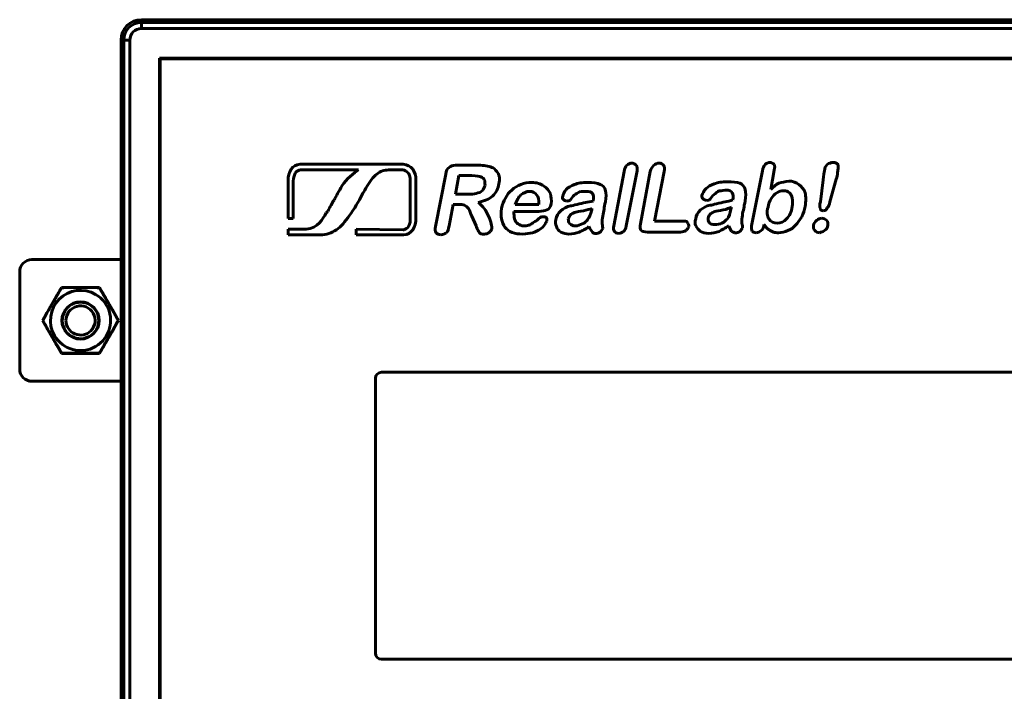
# Model space of a CAD drawing. Header units: millimetres. Extents: x -60 to 67, y -65 to 46.
# Tile 7 of 9: x -60 to 20, y -10 to 46. Entities that reach past the tile are written whole.
import ezdxf

# ---------------------------------------------------------------- set-up
doc = ezdxf.new("R2010")
doc.units = ezdxf.units.MM
doc.linetypes.add('K5LT32769', pattern=[0])
doc.linetypes.add('K5LT_BASIC', pattern=[0])

msp = doc.modelspace()

# ---------------------------------------------------------------- linework, layer by layer
at = {"color": 150, "linetype": 'K5LT32769', "lineweight": 60, "true_color": 0x0080ff}
for p, q in [((-50.478, 45.603), (-50.478, 45.375)), ((-50.478, 45.603), (-50.478, 45.375)), ((56.592, 45.603), (-50.478, 45.603)), ((-50.478, 45.375), (-50.478, 44.878)), ((-50.478, 45.375), (56.592, 45.375)), ((56.592, 44.878), (-50.478, 44.878)), ((-51.927, 43.926), (-52.155, 43.926)), ((-52.155, 43.926), (-52.155, -63.144)), ((-51.927, 43.926), (-52.155, 43.926)), ((-51.927, 43.926), (-51.43, 43.926)), ((-51.927, -63.144), (-51.927, 43.926)), ((-51.927, -63.144), (-51.927, 43.926)), ((-51.927, 43.926), (-51.43, 43.926)), ((-51.43, 43.926), (-51.43, -63.144)), ((-51.43, 43.926), (-51.43, -63.144)), ((55.098, 42.432), (-48.984, 42.432)), ((-48.984, 42.432), (-48.984, -61.65)), ((-59.482, 25.878), (-52.155, 25.878)), ((-60.482, 16.878), (-60.482, 24.878)), ((-58.61, 20.878), (-57.046, 23.587)), ((-57.046, 23.587), (-53.918, 23.587)), ((-53.918, 23.587), (-52.354, 20.878)), ((-57.046, 18.17), (-58.61, 20.878)), ((-52.354, 20.878), (-53.918, 18.17)), ((-53.918, 18.17), (-57.046, 18.17)), ((-59.482, 15.878), (-52.155, 15.878))]:
    msp.add_line(p, q, dxfattribs=at)
at = {"color": 150, "linetype": 'K5LT_BASIC', "lineweight": 60, "true_color": 0x0080ff}
for p, q in [((55.057, 42.391), (-48.943, 42.391)), ((-48.943, 42.391), (-48.943, -61.609)), ((-28.957, 33.719), (-37.443, 33.719)), ((-37.393, 33.253), (-32.63, 33.253)), ((-30.044, 33.253), (-29.007, 33.253)), ((-22.807, 33.635), (-24.675, 33.635)), ((-10.64, 28.658), (-9.734, 33.184)), ((0.563, 33.184), (-0.34, 28.658)), ((1.242, 31.656), (1.527, 33.241)), ((-38.427, 32.371), (-38.427, 29.266)), ((-28.386, 32.371), (-28.386, 29.319)), ((-27.92, 29.319), (-27.92, 32.424)), ((-25.466, 32.902), (-26.314, 28.601)), ((-24.393, 32.786), (-24.675, 31.259)), ((-23.317, 32.786), (-24.393, 32.786)), ((-10.81, 33.126), (-11.659, 28.658)), ((-8.661, 33.126), (-9.452, 28.828)), ((-8.322, 29.052), (-7.527, 33.126)), ((5.543, 32.447), (5.319, 30.638)), ((6.11, 30.638), (6.619, 32.505)), ((-38.014, 29.266), (-38.014, 32.321)), ((-24.675, 31.259), (-23.656, 31.259)), ((-25.184, 28.658), (-24.844, 30.41)), ((-24.844, 30.41), (-24.447, 30.41)), ((-19.752, 30.41), (-17.827, 30.41)), ((-13.472, 29.959), (-13.472, 30.071)), ((-2.038, 30.016), (-1.984, 30.186)), ((-38.427, 29.266), (-38.014, 29.266)), ((-23.317, 29.449), (-22.977, 28.658)), ((-19.864, 29.847), (-17.827, 29.847)), ((-38.427, 28.387), (-38.427, 27.922)), ((-36.927, 28.387), (-38.427, 28.387)), ((-32.838, 28.387), (-32.838, 27.922)), ((-28.957, 28.335), (-32.838, 28.387)), ((-28.904, 28.335), (-28.957, 28.335)), ((-6, 29.052), (-8.322, 29.052)), ((0.678, 28.658), (0.678, 28.77)), ((-38.427, 27.922), (-35.788, 27.922)), ((-32.838, 27.922), (-28.904, 27.922)), ((-8.885, 28.149), (-6.169, 28.149)), ((37.857, 16.621), (-30.743, 16.621)), ((-31.243, 16.121), (-31.243, -6.479)), ((-30.743, -6.979), (37.857, -6.979))]:
    msp.add_line(p, q, dxfattribs=at)
at = {"color": 150, "linetype": 'K5LT32769', "lineweight": 60, "true_color": 0x0080ff}
msp.add_circle((-55.482, 20.878), 1.529, dxfattribs=at)
for centre, radius, start, end in [((-50.478, 43.926), 1.677, 90, 180), ((-50.478, 43.926), 1.449, 90, 180), ((-50.478, 43.926), 1.449, 90, 180), ((-50.478, 43.926), 0.952, 90, 180), ((-50.478, 43.926), 0.952, 90, 180), ((-59.482, 24.878), 1, 90, 180), ((-55.482, 20.878), 2.475, 60, 210), ((-55.482, 20.878), 2.475, 60, 210), ((-55.482, 20.878), 2.475, 30, 60), ((-55.482, 20.878), 2.475, 30, 60), ((-55.482, 20.878), 2.475, 210, 30), ((-55.482, 20.878), 2.475, 210, 30), ((-55.482, 20.878), 1.5, 120, 180), ((-55.482, 20.878), 1.2, 315, 180), ((-55.482, 20.878), 1.2, 315, 180), ((-55.482, 20.878), 1.5, 90, 120), ((-55.482, 20.878), 1.5, 75, 90), ((-55.482, 20.878), 1.5, 315, 75), ((-55.482, 20.878), 1.5, 180, 315), ((-55.482, 20.878), 1.2, 180, 315), ((-55.482, 20.878), 1.2, 180, 315), ((-59.482, 16.878), 1, 180, 270)]:
    msp.add_arc(centre, radius, start, end, dxfattribs=at)
at = {"color": 150, "linetype": 'K5LT_BASIC', "lineweight": 60, "true_color": 0x0080ff}
for centre, start, end in [((-30.743, 16.121), 90, 180), ((-30.743, -6.479), 180, 270)]:
    msp.add_arc(centre, 0.5, start, end, dxfattribs=at)
for points in [[(-38.169, 33.303), (-38.325, 33.045), (-38.427, 32.734), (-38.427, 32.371)], [(-37.443, 33.719), (-37.753, 33.666), (-38.014, 33.563), (-38.169, 33.303)], [(-37.806, 33.045), (-37.704, 33.147), (-37.548, 33.253), (-37.393, 33.253)], [(-32.63, 33.253), (-32.993, 33.045), (-33.667, 32.477), (-33.978, 31.958)], [(-31.025, 32.992), (-30.714, 33.2), (-30.404, 33.253), (-30.044, 33.253)], [(-29.007, 33.253), (-28.851, 33.253), (-28.696, 33.147), (-28.541, 32.992)], [(-28.181, 33.303), (-28.386, 33.563), (-28.646, 33.666), (-28.957, 33.719)], [(-27.92, 32.424), (-27.92, 32.787), (-28.025, 33.045), (-28.181, 33.303)], [(-25.184, 33.465), (-25.354, 33.353), (-25.411, 33.184), (-25.466, 32.902)], [(-24.675, 33.635), (-24.902, 33.635), (-25.072, 33.581), (-25.184, 33.465)], [(-22.186, 33.581), (-22.356, 33.635), (-22.526, 33.635), (-22.807, 33.635)], [(-21.677, 33.465), (-21.847, 33.523), (-21.959, 33.581), (-22.186, 33.581)], [(-21.28, 33.126), (-21.392, 33.296), (-21.507, 33.411), (-21.677, 33.465)], [(-10.583, 33.635), (-10.698, 33.523), (-10.752, 33.353), (-10.81, 33.126)], [(-10.189, 33.805), (-10.301, 33.805), (-10.471, 33.751), (-10.583, 33.635)], [(-9.792, 33.635), (-9.904, 33.751), (-10.019, 33.805), (-10.189, 33.805)], [(-9.734, 33.184), (-9.734, 33.353), (-9.734, 33.523), (-9.792, 33.635)], [(-8.376, 33.635), (-8.491, 33.523), (-8.603, 33.353), (-8.661, 33.126)], [(-7.924, 33.805), (-8.094, 33.805), (-8.264, 33.751), (-8.376, 33.635)], [(-7.585, 33.635), (-7.643, 33.751), (-7.755, 33.805), (-7.924, 33.805)], [(-7.527, 33.126), (-7.473, 33.353), (-7.473, 33.523), (-7.585, 33.635)], [(1.527, 33.693), (1.411, 33.805), (1.299, 33.863), (1.187, 33.863)], [(1.527, 33.241), (1.581, 33.465), (1.581, 33.581), (1.527, 33.693)], [(5.658, 33.184), (5.6, 33.072), (5.6, 32.786), (5.543, 32.447)], [(5.882, 33.693), (5.77, 33.581), (5.658, 33.411), (5.658, 33.184)], [(6.391, 33.863), (6.167, 33.863), (6.052, 33.805), (5.882, 33.693)], [(6.789, 33.635), (6.731, 33.805), (6.561, 33.863), (6.391, 33.863)], [(6.731, 33.014), (6.789, 33.296), (6.789, 33.523), (6.789, 33.635)], [(-38.014, 32.321), (-37.961, 32.632), (-37.909, 32.89), (-37.806, 33.045)], [(-31.907, 31.958), (-31.596, 32.477), (-31.339, 32.787), (-31.025, 32.992)], [(-28.541, 32.992), (-28.438, 32.837), (-28.386, 32.632), (-28.386, 32.371)], [(-22.58, 32.674), (-22.695, 32.732), (-22.919, 32.786), (-23.317, 32.786)], [(-22.298, 32.447), (-22.356, 32.562), (-22.41, 32.617), (-22.58, 32.674)], [(-22.241, 31.995), (-22.241, 32.165), (-22.241, 32.335), (-22.298, 32.447)], [(-21.052, 32.674), (-21.11, 32.844), (-21.164, 33.014), (-21.28, 33.126)], [(-21.11, 32.107), (-21.052, 32.277), (-21.052, 32.505), (-21.052, 32.674)], [(6.619, 32.505), (6.677, 32.674), (6.731, 32.844), (6.731, 33.014)], [(-33.978, 31.958), (-34.288, 31.44), (-34.443, 31.129), (-34.648, 30.769)], [(-32.27, 31.337), (-32.164, 31.492), (-32.115, 31.648), (-31.907, 31.958)], [(-22.468, 31.544), (-22.356, 31.656), (-22.298, 31.826), (-22.241, 31.995)], [(-21.619, 31.089), (-21.338, 31.374), (-21.164, 31.714), (-21.11, 32.107)], [(-20.034, 31.598), (-20.261, 31.428), (-20.431, 31.204), (-20.543, 30.919)], [(-19.297, 32.053), (-19.582, 31.938), (-19.806, 31.826), (-20.034, 31.598)], [(-18.394, 32.223), (-18.734, 32.223), (-19.015, 32.165), (-19.297, 32.053)], [(-17.43, 31.938), (-17.658, 32.107), (-17.997, 32.223), (-18.394, 32.223)], [(-16.867, 31.316), (-16.979, 31.544), (-17.148, 31.768), (-17.43, 31.938)], [(-15.563, 31.656), (-15.733, 31.428), (-15.848, 31.259), (-15.848, 31.089)], [(-14.884, 32.053), (-15.169, 31.938), (-15.393, 31.826), (-15.563, 31.656)], [(-13.811, 32.223), (-14.263, 32.223), (-14.602, 32.165), (-14.884, 32.053)], [(-12.789, 32.053), (-13.017, 32.165), (-13.356, 32.223), (-13.811, 32.223)], [(-12.338, 31.544), (-12.395, 31.826), (-12.565, 31.995), (-12.789, 32.053)], [(-4.075, 31.714), (-4.244, 31.544), (-4.36, 31.316), (-4.414, 31.147)], [(-3.396, 32.107), (-3.681, 31.995), (-3.905, 31.883), (-4.075, 31.714)], [(-2.323, 32.277), (-2.775, 32.277), (-3.114, 32.223), (-3.396, 32.107)], [(-3.114, 31.486), (-2.944, 31.544), (-2.775, 31.544), (-2.493, 31.598)], [(-2.493, 31.598), (-2.153, 31.598), (-1.984, 31.486), (-1.926, 31.374)], [(-1.305, 32.165), (-1.529, 32.223), (-1.868, 32.277), (-2.323, 32.277)], [(-0.85, 31.656), (-0.907, 31.883), (-1.077, 32.053), (-1.305, 32.165)], [(-0.85, 30.695), (-0.795, 31.089), (-0.795, 31.374), (-0.85, 31.656)], [(1.92, 32.165), (1.696, 32.053), (1.469, 31.883), (1.242, 31.656)], [(2.715, 32.335), (2.433, 32.277), (2.148, 32.223), (1.92, 32.165)], [(3.564, 32.053), (3.336, 32.223), (3.054, 32.335), (2.715, 32.335)], [(4.073, 31.374), (3.961, 31.656), (3.791, 31.883), (3.564, 32.053)], [(-34.648, 30.769), (-34.804, 30.508), (-34.959, 30.25), (-35.167, 29.837)], [(-33.406, 29.474), (-32.941, 30.095), (-32.683, 30.561), (-32.27, 31.337)], [(-23.656, 31.259), (-23.374, 31.259), (-23.147, 31.259), (-22.977, 31.316)], [(-22.977, 31.316), (-22.75, 31.374), (-22.58, 31.428), (-22.468, 31.544)], [(-22.807, 30.58), (-22.298, 30.695), (-21.901, 30.865), (-21.619, 31.089)], [(-20.543, 30.919), (-20.713, 30.695), (-20.825, 30.41), (-20.883, 30.071)], [(-19.297, 31.204), (-19.467, 31.035), (-19.637, 30.75), (-19.752, 30.41)], [(-18.564, 31.486), (-18.846, 31.486), (-19.073, 31.374), (-19.297, 31.204)], [(-17.997, 31.204), (-18.109, 31.374), (-18.336, 31.486), (-18.564, 31.486)], [(-17.827, 30.41), (-17.827, 30.807), (-17.827, 31.035), (-17.997, 31.204)], [(-16.809, 30.468), (-16.751, 30.75), (-16.809, 31.035), (-16.867, 31.316)], [(-15.509, 30.695), (-15.393, 30.695), (-15.281, 30.75), (-15.223, 30.75)], [(-15.223, 30.75), (-15.223, 30.807), (-15.111, 30.919), (-14.999, 31.089)], [(-14.999, 31.089), (-14.884, 31.204), (-14.714, 31.316), (-14.602, 31.374)], [(-14.602, 31.374), (-14.432, 31.486), (-14.205, 31.486), (-13.981, 31.486)], [(-13.981, 31.486), (-13.641, 31.486), (-13.472, 31.428), (-13.414, 31.316)], [(-13.414, 31.316), (-13.302, 31.204), (-13.302, 30.977), (-13.356, 30.695)], [(-12.338, 30.638), (-12.28, 31.035), (-12.28, 31.316), (-12.338, 31.544)], [(-4.414, 31.147), (-4.414, 31.035), (-4.414, 30.919), (-4.302, 30.865)], [(-4.302, 30.865), (-4.244, 30.807), (-4.132, 30.75), (-4.02, 30.75)], [(-4.02, 30.75), (-3.905, 30.75), (-3.793, 30.807), (-3.793, 30.807)], [(-3.793, 30.807), (-3.735, 30.865), (-3.623, 30.977), (-3.511, 31.147)], [(-3.511, 31.147), (-3.396, 31.259), (-3.226, 31.374), (-3.114, 31.486)], [(-1.868, 30.807), (-2.096, 30.695), (-2.323, 30.638), (-2.493, 30.638)], [(-1.926, 31.374), (-1.868, 31.259), (-1.814, 31.035), (-1.868, 30.807)], [(1.299, 30.919), (1.13, 30.695), (1.072, 30.468), (1.017, 30.186)], [(1.751, 31.374), (1.527, 31.259), (1.411, 31.089), (1.299, 30.919)], [(2.318, 31.544), (2.09, 31.544), (1.92, 31.486), (1.751, 31.374)], [(2.773, 31.374), (2.657, 31.486), (2.487, 31.544), (2.318, 31.544)], [(2.997, 30.919), (2.997, 31.147), (2.885, 31.259), (2.773, 31.374)], [(2.997, 30.24), (3.054, 30.468), (3.054, 30.75), (2.997, 30.919)], [(4.073, 30.24), (4.131, 30.695), (4.131, 31.035), (4.073, 31.374)], [(-24.447, 30.41), (-24.223, 30.41), (-24.053, 30.41), (-23.938, 30.356)], [(-23.938, 30.356), (-23.826, 30.298), (-23.714, 30.186), (-23.598, 30.071)], [(-23.598, 30.071), (-23.486, 29.901), (-23.429, 29.677), (-23.317, 29.449)], [(-22.298, 30.071), (-22.468, 30.298), (-22.638, 30.468), (-22.807, 30.58)], [(-21.959, 29.449), (-22.071, 29.677), (-22.186, 29.901), (-22.298, 30.071)], [(-20.883, 30.071), (-20.995, 29.449), (-20.883, 28.94), (-20.601, 28.543)], [(-17.827, 29.847), (-17.545, 29.847), (-17.318, 29.901), (-17.148, 29.959)], [(-17.148, 29.959), (-16.979, 30.016), (-16.867, 30.186), (-16.809, 30.468)], [(-15.223, 30.298), (-15.509, 30.24), (-15.79, 30.071), (-16.018, 29.901)], [(-14.66, 30.41), (-14.942, 30.356), (-15.111, 30.298), (-15.223, 30.298)], [(-13.981, 30.58), (-14.205, 30.525), (-14.432, 30.468), (-14.66, 30.41)], [(-13.472, 30.071), (-13.641, 30.016), (-13.865, 29.959), (-14.151, 29.901)], [(-13.356, 30.695), (-13.584, 30.638), (-13.811, 30.58), (-13.981, 30.58)], [(-13.811, 29.168), (-13.641, 29.337), (-13.584, 29.561), (-13.472, 29.959)], [(-12.565, 29.449), (-12.508, 29.677), (-12.508, 29.847), (-12.45, 30.016)], [(-12.45, 30.016), (-12.45, 30.186), (-12.395, 30.41), (-12.338, 30.638)], [(-4.53, 29.959), (-4.754, 29.731), (-4.924, 29.507), (-4.924, 29.222)], [(-3.735, 30.356), (-4.075, 30.298), (-4.302, 30.128), (-4.53, 29.959)], [(-3.226, 30.468), (-3.453, 30.41), (-3.623, 30.356), (-3.735, 30.356)], [(-2.663, 29.959), (-3.002, 29.901), (-3.226, 29.847), (-3.341, 29.847)], [(-2.493, 30.638), (-2.717, 30.58), (-2.944, 30.525), (-3.226, 30.468)], [(-1.984, 30.186), (-2.153, 30.128), (-2.377, 30.016), (-2.663, 29.959)], [(-2.323, 29.222), (-2.208, 29.392), (-2.096, 29.677), (-2.038, 30.016)], [(-1.077, 29.507), (-1.077, 29.731), (-1.019, 29.901), (-0.965, 30.071)], [(-0.965, 30.071), (-0.965, 30.24), (-0.907, 30.468), (-0.85, 30.695)], [(1.017, 30.186), (0.902, 29.789), (0.96, 29.449), (1.072, 29.222)], [(2.545, 29.222), (2.773, 29.449), (2.942, 29.789), (2.997, 30.24)], [(3.791, 29.392), (3.903, 29.677), (4.015, 29.959), (4.073, 30.24)], [(5.319, 30.638), (5.261, 30.41), (5.261, 30.186), (5.319, 30.071)], [(5.319, 30.071), (5.319, 29.959), (5.431, 29.901), (5.543, 29.901)], [(5.543, 29.901), (5.713, 29.901), (5.828, 29.959), (5.882, 30.128)], [(5.882, 30.128), (5.998, 30.24), (6.052, 30.41), (6.11, 30.638)], [(-35.322, 29.682), (-35.53, 29.266), (-35.996, 28.44), (-36.927, 28.387)], [(-35.167, 29.837), (-35.22, 29.785), (-35.269, 29.732), (-35.322, 29.682)], [(-34.443, 28.335), (-34.08, 28.595), (-33.717, 29.008), (-33.406, 29.474)], [(-28.386, 29.319), (-28.336, 28.8), (-28.594, 28.387), (-28.904, 28.335)], [(-28.904, 27.922), (-28.336, 27.922), (-27.87, 28.543), (-27.92, 29.319)], [(-21.731, 28.828), (-21.789, 28.998), (-21.847, 29.222), (-21.959, 29.449)], [(-19.806, 29.222), (-19.864, 29.392), (-19.864, 29.619), (-19.864, 29.847)], [(-19.525, 28.828), (-19.694, 28.882), (-19.752, 29.052), (-19.806, 29.222)], [(-17.715, 29.337), (-17.827, 29.222), (-17.997, 29.11), (-18.055, 29.052)], [(-17.43, 29.392), (-17.545, 29.392), (-17.658, 29.392), (-17.715, 29.337)], [(-17.206, 29.337), (-17.26, 29.392), (-17.376, 29.392), (-17.43, 29.392)], [(-17.148, 29.052), (-17.148, 29.168), (-17.148, 29.28), (-17.206, 29.337)], [(-16.412, 29.168), (-16.469, 28.94), (-16.469, 28.77), (-16.357, 28.601)], [(-16.018, 29.901), (-16.242, 29.677), (-16.357, 29.449), (-16.412, 29.168)], [(-15.169, 29.619), (-15.281, 29.507), (-15.339, 29.392), (-15.393, 29.222)], [(-15.393, 29.222), (-15.393, 29.11), (-15.393, 28.94), (-15.281, 28.828)], [(-14.772, 29.789), (-14.942, 29.731), (-15.054, 29.677), (-15.169, 29.619)], [(-14.151, 29.901), (-14.49, 29.847), (-14.66, 29.789), (-14.772, 29.789)], [(-14.263, 28.828), (-14.035, 28.882), (-13.865, 29.052), (-13.811, 29.168)], [(-12.62, 28.828), (-12.62, 29.052), (-12.62, 29.28), (-12.565, 29.449)], [(-4.924, 29.222), (-4.981, 28.998), (-4.981, 28.828), (-4.924, 28.658)], [(-3.681, 29.677), (-3.793, 29.561), (-3.851, 29.449), (-3.905, 29.28)], [(-3.905, 29.28), (-3.905, 29.168), (-3.905, 28.998), (-3.793, 28.882)], [(-3.341, 29.847), (-3.453, 29.789), (-3.566, 29.731), (-3.681, 29.677)], [(-2.775, 28.882), (-2.547, 28.998), (-2.435, 29.11), (-2.323, 29.222)], [(-1.135, 28.882), (-1.135, 29.11), (-1.135, 29.337), (-1.077, 29.507)], [(1.072, 29.222), (1.242, 28.998), (1.469, 28.882), (1.808, 28.882)], [(1.808, 28.882), (2.036, 28.882), (2.318, 28.998), (2.545, 29.222)], [(3.282, 28.713), (3.452, 28.882), (3.621, 29.11), (3.791, 29.392)], [(5.431, 29.28), (5.261, 29.28), (5.149, 29.222), (5.034, 29.11)], [(5.828, 29.11), (5.713, 29.222), (5.6, 29.28), (5.431, 29.28)], [(-35.788, 27.922), (-35.269, 27.922), (-34.856, 28.077), (-34.443, 28.335)], [(-26.314, 28.601), (-26.372, 28.373), (-26.314, 28.203), (-26.26, 28.091)], [(-25.411, 28.091), (-25.296, 28.203), (-25.242, 28.373), (-25.184, 28.658)], [(-22.977, 28.658), (-22.919, 28.489), (-22.865, 28.373), (-22.807, 28.261)], [(-21.789, 28.203), (-21.731, 28.261), (-21.731, 28.319), (-21.677, 28.431)], [(-21.677, 28.431), (-21.677, 28.489), (-21.677, 28.601), (-21.731, 28.828)], [(-20.601, 28.543), (-20.316, 28.149), (-19.806, 27.979), (-19.127, 27.979)], [(-19.073, 28.658), (-19.243, 28.658), (-19.413, 28.713), (-19.525, 28.828)], [(-18.676, 28.713), (-18.788, 28.658), (-18.903, 28.658), (-19.073, 28.658)], [(-18.394, 28.828), (-18.506, 28.77), (-18.618, 28.713), (-18.676, 28.713)], [(-18.055, 29.052), (-18.167, 28.998), (-18.279, 28.94), (-18.394, 28.828)], [(-18.336, 28.091), (-18.109, 28.149), (-17.885, 28.261), (-17.715, 28.373)], [(-17.715, 28.373), (-17.545, 28.489), (-17.43, 28.601), (-17.318, 28.77)], [(-17.318, 28.77), (-17.26, 28.882), (-17.206, 28.998), (-17.148, 29.052)], [(-16.357, 28.601), (-16.3, 28.373), (-16.187, 28.261), (-16.018, 28.149)], [(-15.281, 28.828), (-15.169, 28.713), (-14.999, 28.658), (-14.83, 28.658)], [(-14.83, 28.658), (-14.602, 28.658), (-14.432, 28.713), (-14.263, 28.828)], [(-14.49, 28.149), (-14.263, 28.261), (-13.981, 28.373), (-13.696, 28.601)], [(-13.696, 28.601), (-13.584, 28.373), (-13.526, 28.261), (-13.414, 28.149)], [(-12.789, 28.149), (-12.677, 28.203), (-12.62, 28.319), (-12.565, 28.431)], [(-12.565, 28.431), (-12.565, 28.489), (-12.565, 28.658), (-12.62, 28.828)], [(-11.659, 28.658), (-11.716, 28.431), (-11.716, 28.319), (-11.601, 28.203)], [(-10.868, 28.203), (-10.752, 28.261), (-10.64, 28.431), (-10.64, 28.658)], [(-9.452, 28.828), (-9.51, 28.601), (-9.51, 28.373), (-9.394, 28.261)], [(-5.602, 28.94), (-5.66, 29.052), (-5.83, 29.052), (-6, 29.052)], [(-5.718, 28.261), (-5.602, 28.373), (-5.548, 28.489), (-5.49, 28.601)], [(-5.49, 28.601), (-5.49, 28.713), (-5.548, 28.828), (-5.602, 28.94)], [(-4.924, 28.658), (-4.811, 28.489), (-4.699, 28.319), (-4.53, 28.203)], [(-3.793, 28.882), (-3.681, 28.77), (-3.566, 28.77), (-3.341, 28.77)], [(-3.341, 28.77), (-3.172, 28.77), (-2.944, 28.77), (-2.775, 28.882)], [(-3.002, 28.203), (-2.775, 28.319), (-2.493, 28.489), (-2.208, 28.658)], [(-2.208, 28.658), (-2.153, 28.489), (-2.038, 28.319), (-1.984, 28.203)], [(-1.305, 28.203), (-1.189, 28.319), (-1.135, 28.373), (-1.077, 28.489)], [(-1.077, 28.489), (-1.077, 28.543), (-1.077, 28.713), (-1.135, 28.882)], [(-0.34, 28.658), (-0.34, 28.489), (-0.34, 28.319), (-0.286, 28.203)], [(0.451, 28.261), (0.563, 28.319), (0.62, 28.489), (0.678, 28.658)], [(0.678, 28.77), (0.79, 28.658), (0.848, 28.543), (0.902, 28.489)], [(0.902, 28.489), (0.96, 28.431), (1.017, 28.373), (1.13, 28.319)], [(2.657, 28.261), (2.885, 28.373), (3.112, 28.489), (3.282, 28.713)], [(5.034, 29.11), (4.864, 28.998), (4.81, 28.828), (4.752, 28.713)], [(4.752, 28.713), (4.752, 28.489), (4.752, 28.373), (4.864, 28.261)], [(5.658, 28.261), (5.828, 28.373), (5.882, 28.489), (5.94, 28.713)], [(5.94, 28.713), (5.94, 28.828), (5.94, 28.998), (5.828, 29.11)], [(-26.26, 28.091), (-26.202, 27.979), (-26.033, 27.922), (-25.863, 27.922)], [(-25.863, 27.922), (-25.693, 27.922), (-25.581, 27.979), (-25.411, 28.091)], [(-22.807, 28.261), (-22.75, 28.203), (-22.695, 28.091), (-22.638, 28.034)], [(-22.638, 28.034), (-22.58, 27.979), (-22.468, 27.979), (-22.356, 27.979)], [(-22.356, 27.979), (-22.241, 27.979), (-22.128, 27.979), (-22.016, 28.034)], [(-22.016, 28.034), (-21.959, 28.091), (-21.847, 28.149), (-21.789, 28.203)], [(-19.127, 27.979), (-18.846, 27.979), (-18.618, 28.034), (-18.336, 28.091)], [(-16.018, 28.149), (-15.79, 28.034), (-15.563, 27.979), (-15.339, 27.979)], [(-15.339, 27.979), (-15.054, 27.979), (-14.772, 28.034), (-14.49, 28.149)], [(-13.414, 28.149), (-13.356, 28.034), (-13.244, 28.034), (-13.132, 28.034)], [(-13.132, 28.034), (-13.017, 28.034), (-12.905, 28.034), (-12.789, 28.149)], [(-11.601, 28.203), (-11.547, 28.091), (-11.431, 28.034), (-11.262, 28.034)], [(-11.262, 28.034), (-11.092, 28.034), (-10.98, 28.091), (-10.868, 28.203)], [(-9.394, 28.261), (-9.34, 28.203), (-9.17, 28.149), (-8.885, 28.149)], [(-6.169, 28.149), (-6, 28.149), (-5.83, 28.203), (-5.718, 28.261)], [(-4.53, 28.203), (-4.36, 28.091), (-4.132, 28.034), (-3.851, 28.034)], [(-3.851, 28.034), (-3.566, 28.034), (-3.284, 28.091), (-3.002, 28.203)], [(-1.984, 28.203), (-1.868, 28.149), (-1.756, 28.091), (-1.698, 28.091)], [(-1.698, 28.091), (-1.529, 28.091), (-1.417, 28.091), (-1.305, 28.203)], [(-0.286, 28.203), (-0.228, 28.149), (-0.116, 28.091), (0.053, 28.091)], [(0.053, 28.091), (0.169, 28.091), (0.339, 28.149), (0.451, 28.261)], [(1.13, 28.319), (1.187, 28.261), (1.299, 28.203), (1.469, 28.149)], [(1.469, 28.149), (1.581, 28.091), (1.751, 28.091), (1.866, 28.091)], [(1.866, 28.091), (2.148, 28.091), (2.375, 28.149), (2.657, 28.261)], [(4.864, 28.261), (4.979, 28.149), (5.091, 28.091), (5.261, 28.091)], [(5.261, 28.091), (5.373, 28.149), (5.543, 28.149), (5.658, 28.261)]]:
    msp.add_open_spline(points, degree=3, dxfattribs=at)
for points in [[(1.187, 33.863), (1.017, 33.863), (0.902, 33.805), (0.678, 33.581), (0.563, 33.411), (0.563, 33.184)], [(-15.848, 31.089), (-15.902, 30.977), (-15.848, 30.865), (-15.733, 30.75), (-15.621, 30.695), (-15.509, 30.695)]]:
    msp.add_open_spline(points, degree=3, knots=[0, 0, 0, 0, 1.5, 1.5, 3, 3, 3, 3], dxfattribs=at)
at = {"color": 150, "linetype": 'K5LT32769', "lineweight": 60, "true_color": 0x0080ff}
for points, knots in [([(-57.037, 23.571), (-57.058, 23.535), (-57.094, 23.473), (-57.146, 23.384), (-57.209, 23.277), (-57.273, 23.17), (-57.336, 23.062), (-57.39, 22.97), (-57.45, 22.867), (-57.516, 22.754), (-57.583, 22.639), (-57.641, 22.539), (-57.69, 22.455), (-57.745, 22.361), (-57.799, 22.267), (-57.853, 22.174), (-57.893, 22.104), (-57.934, 22.034), (-57.973, 21.965), (-58.012, 21.897), (-58.05, 21.83), (-58.088, 21.763), (-58.193, 21.581), (-58.303, 21.388), (-58.419, 21.183), (-58.476, 21.081), (-58.534, 20.98), (-58.572, 20.912), (-58.591, 20.878)], [0, 0, 0, 0, 0.04046, 0.070805, 0.10115, 0.161841, 0.192186, 0.222531, 0.264723, 0.306916, 0.349108, 0.3913, 0.417041, 0.442782, 0.494265, 0.520006, 0.545747, 0.571488, 0.597229, 0.621764, 0.646299, 0.670834, 0.695369, 0.847684, 0.885763, 0.923842, 0.961921, 1, 1, 1, 1]), ([(-53.927, 23.571), (-53.979, 23.572), (-54.081, 23.572), (-54.234, 23.574), (-54.388, 23.575), (-54.542, 23.576), (-54.697, 23.577), (-54.902, 23.578), (-55.084, 23.579), (-55.241, 23.579), (-55.322, 23.579), (-55.402, 23.579), (-55.483, 23.579), (-55.563, 23.579), (-55.644, 23.579), (-55.725, 23.579), (-55.805, 23.579), (-55.884, 23.579), (-55.964, 23.578), (-56.043, 23.578), (-56.121, 23.578), (-56.196, 23.577), (-56.27, 23.577), (-56.344, 23.576), (-56.445, 23.576), (-56.573, 23.575), (-56.728, 23.574), (-56.857, 23.573), (-56.959, 23.572), (-57.011, 23.571), (-57.037, 23.571)], [0, 0, 0, 0, 0.05, 0.1, 0.15, 0.2, 0.249496, 0.298991, 0.397982, 0.423555, 0.449128, 0.4747, 0.500273, 0.525845, 0.551418, 0.576991, 0.602563, 0.627879, 0.653195, 0.678511, 0.703827, 0.727554, 0.751282, 0.775009, 0.798737, 0.849053, 0.899368, 0.949684, 0.974842, 1, 1, 1, 1]), ([(-53.143, 22.229), (-53.15, 22.241), (-53.164, 22.265), (-53.195, 22.32), (-53.237, 22.393), (-53.29, 22.483), (-53.357, 22.599), (-53.423, 22.712), (-53.488, 22.823), (-53.537, 22.906), (-53.586, 22.99), (-53.634, 23.073), (-53.683, 23.156), (-53.732, 23.239), (-53.781, 23.322), (-53.83, 23.405), (-53.878, 23.488), (-53.911, 23.543), (-53.927, 23.571)], [0, 0, 0, 0, 0.026565, 0.053129, 0.119541, 0.185953, 0.252364, 0.376182, 0.438091, 0.5, 0.5625, 0.625, 0.6875, 0.75, 0.8125, 0.875, 0.9375, 1, 1, 1, 1]), ([(-52.373, 20.878), (-52.398, 20.923), (-52.449, 21.012), (-52.524, 21.146), (-52.6, 21.28), (-52.676, 21.414), (-52.74, 21.526), (-52.791, 21.616), (-52.841, 21.703), (-52.89, 21.788), (-52.938, 21.873), (-52.976, 21.939), (-53.016, 22.009), (-53.058, 22.082), (-53.1, 22.155), (-53.129, 22.204), (-53.143, 22.229)], [0, 0, 0, 0, 0.1, 0.2, 0.3, 0.4, 0.5, 0.55, 0.6, 0.692947, 0.73942, 0.785894, 0.83942, 0.892947, 0.946473, 1, 1, 1, 1]), ([(-58.591, 20.878), (-58.566, 20.834), (-58.515, 20.744), (-58.44, 20.611), (-58.364, 20.477), (-58.288, 20.343), (-58.224, 20.231), (-58.173, 20.141), (-58.123, 20.054), (-58.074, 19.968), (-58.026, 19.884), (-57.988, 19.817), (-57.948, 19.748), (-57.906, 19.675), (-57.863, 19.601), (-57.835, 19.552), (-57.821, 19.528)], [0, 0, 0, 0, 0.1, 0.2, 0.3, 0.4, 0.5, 0.55, 0.6, 0.693012, 0.739518, 0.786025, 0.839518, 0.893012, 0.946506, 1, 1, 1, 1]), ([(-53.927, 18.186), (-53.906, 18.221), (-53.87, 18.283), (-53.817, 18.372), (-53.755, 18.479), (-53.691, 18.587), (-53.628, 18.695), (-53.574, 18.787), (-53.514, 18.89), (-53.448, 19.003), (-53.381, 19.118), (-53.323, 19.217), (-53.274, 19.302), (-53.219, 19.396), (-53.165, 19.489), (-53.111, 19.582), (-53.071, 19.653), (-53.03, 19.723), (-52.991, 19.792), (-52.952, 19.86), (-52.914, 19.926), (-52.875, 19.993), (-52.771, 20.176), (-52.661, 20.369), (-52.545, 20.574), (-52.488, 20.675), (-52.43, 20.777), (-52.392, 20.844), (-52.373, 20.878)], [0, 0, 0, 0, 0.04046, 0.070805, 0.10115, 0.161841, 0.192186, 0.222531, 0.264723, 0.306916, 0.349108, 0.3913, 0.417041, 0.442782, 0.494265, 0.520006, 0.545747, 0.571488, 0.597229, 0.621764, 0.646299, 0.670834, 0.695369, 0.847684, 0.885763, 0.923842, 0.961921, 1, 1, 1, 1]), ([(-57.821, 19.528), (-57.81, 19.508), (-57.787, 19.469), (-57.753, 19.41), (-57.719, 19.351), (-57.681, 19.286), (-57.64, 19.215), (-57.595, 19.138), (-57.55, 19.061), (-57.481, 18.943), (-57.408, 18.817), (-57.33, 18.684), (-57.271, 18.584), (-57.212, 18.485), (-57.154, 18.385), (-57.095, 18.286), (-57.056, 18.219), (-57.037, 18.186)], [0, 0, 0, 0, 0.043116, 0.086233, 0.129349, 0.172465, 0.229349, 0.286233, 0.343116, 0.4, 0.55, 0.625, 0.7, 0.775, 0.85, 0.925, 1, 1, 1, 1]), ([(-57.037, 18.186), (-57.016, 18.185), (-56.975, 18.185), (-56.903, 18.184), (-56.82, 18.184), (-56.696, 18.183), (-56.571, 18.182), (-56.446, 18.181), (-56.339, 18.18), (-56.22, 18.18), (-56.089, 18.179), (-55.978, 18.178), (-55.89, 18.178), (-55.819, 18.178), (-55.743, 18.178), (-55.662, 18.177), (-55.581, 18.177), (-55.5, 18.177), (-55.419, 18.177), (-55.338, 18.177), (-55.257, 18.178), (-55.177, 18.178), (-55.099, 18.178), (-55.022, 18.178), (-54.945, 18.179), (-54.854, 18.179), (-54.75, 18.18), (-54.591, 18.18), (-54.434, 18.182), (-54.277, 18.183), (-54.161, 18.184), (-54.044, 18.185), (-53.966, 18.185), (-53.927, 18.186)], [0, 0, 0, 0, 0.02023, 0.04046, 0.070805, 0.10115, 0.161841, 0.192186, 0.222531, 0.264723, 0.306916, 0.349108, 0.370204, 0.3913, 0.417041, 0.442782, 0.468524, 0.494265, 0.520006, 0.545747, 0.571488, 0.597229, 0.621764, 0.646299, 0.670834, 0.695369, 0.733448, 0.771527, 0.847684, 0.885763, 0.923842, 0.961921, 1, 1, 1, 1])]:
    msp.add_open_spline(points, degree=3, knots=knots, dxfattribs=at)

doc.saveas('drawing.dxf')
